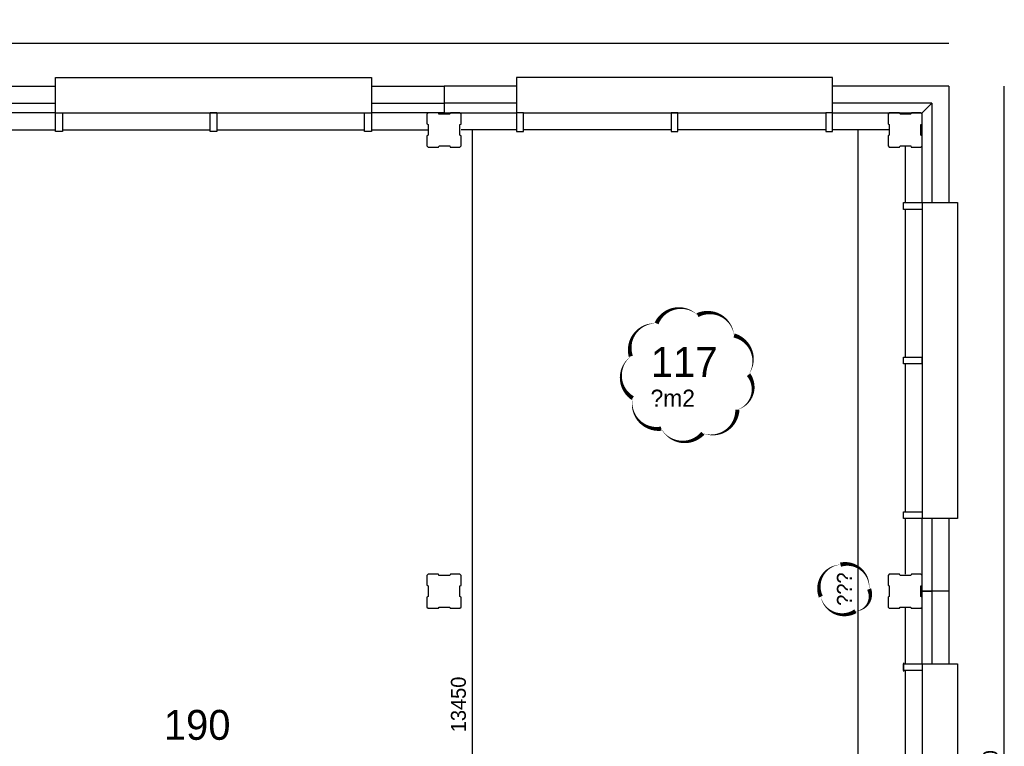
# Model space of a CAD drawing. Extents: x 126249 to 198477, y 373 to 102273.
# Tile 33 of 54: x 181679 to 193211, y 42758 to 51264. Entities that reach past the tile are written whole.
import ezdxf

# ---------------------------------------------------------------- set-up
doc = ezdxf.new("R2010")
doc.units = 0
doc.header["$MEASUREMENT"] = 0
doc.header["$PDMODE"] = 35
doc.header["$PDSIZE"] = -0.5
doc.layers.get('0').update_dxf_attribs({"linetype": 'CONTINUOUS'})
doc.layers.get('DEFPOINTS').update_dxf_attribs({"linetype": 'CONTINUOUS'})
for name, color, linetype in [('AA$1A---_ARCEER', 252, 'CONTINUOUS'), ('AL21----_BUITENWAND', 252, 'CONTINUOUS'), ('AL22----_BINNENWAND', 252, 'CONTINUOUS'), ('AL31----_BUITENKOZIJN', 252, 'CONTINUOUS'), ('AM$1A---_MAATVOERING', 252, 'CONTINUOUS'), ('Betonpalen', 252, 'CONTINUOUS'), ('LAYER01', 252, 'CONTINUOUS'), ('M2', 252, 'CONTINUOUS'), ('UNUSEDHATCH', 252, 'CONTINUOUS')]:
    doc.layers.add(name, color=color, linetype=linetype)
doc.styles.add('B-01', font='b-gbp')
doc.dimstyles.new('BBA_STAND', dxfattribs={"dimtxt": 175, "dimasz": 1, "dimexe": 1, "dimexo": 0.001, "dimgap": 75, "dimtad": 1, "dimdec": 0, "dimzin": 0, "dimdsep": 46, "dimtxsty": 'B-01', "dimblk": 'NONE', "dimblk1": 'NONE', "dimblk2": 'PIJL1', "dimcen": 1, "dimse1": 1, "dimse2": 1, "dimclrd": 256, "dimclre": 1, "dimclrt": 256, "dimadec": 0, "dimazin": 0, "dimtfac": 1, "dimtdec": 0, "dimtmove": 0, "dimatfit": 0, "dimldrblk": 'PIJL1', "dimfxl": 1, "dimtolj": 1, "dimtzin": 0, "dimarcsym": 0})

# ---------------------------------------------------------------- blocks, each defined once
blk = doc.blocks.new('*D16')
at = {"layer": 'AM$1A---_MAATVOERING', "lineweight": -2, "transparency": 16777216}
blk.add_line((193211, 34287), (193211, 50487), dxfattribs=at)
at = {"layer": 'DEFPOINTS', "color": 0, "transparency": 16777216}
for p in [(192563, 50487), (193211, 50487), (192563, 34287)]:
    blk.add_point(p, dxfattribs=at)
at = {"layer": 'AM$1A---_MAATVOERING', "transparency": 16777216, "insert": (193049, 42387), "char_height": 175, "attachment_point": 5, "rotation": 90, "style": 'B-01'}
blk.add_mtext('\\A1;16200', dxfattribs=at)
blk = doc.blocks.new('_None')
blk = doc.blocks.new('PIJL1')
at = {"color": 1, "linetype": 'ByBlock'}
blk.add_line((0, 83), (0, -83), dxfattribs=at)
blk.add_solid([(-100, 17), (-100, -17), (0, 0)], dxfattribs=at)
blk = doc.blocks.new('*D17')
at = {"layer": 'AM$1A---_MAATVOERING', "lineweight": -2, "transparency": 16777216}
blk.add_line((192563, 50986), (165563, 50986), dxfattribs=at)
at = {"layer": 'DEFPOINTS', "color": 0, "transparency": 16777216}
for p in [(165563, 50986), (165563, 50487), (192563, 50487)]:
    blk.add_point(p, dxfattribs=at)
at = {"layer": 'AM$1A---_MAATVOERING', "transparency": 16777216, "insert": (179063, 51149), "char_height": 175, "attachment_point": 5, "style": 'B-01'}
blk.add_mtext('\\A1;27000', dxfattribs=at)
blk = doc.blocks.new('*D261')
at = {"layer": 'AM$1A---_MAATVOERING', "lineweight": -2, "transparency": 16777216}
blk.add_line((186980, 49973), (186980, 36523), dxfattribs=at)
at = {"layer": 'DEFPOINTS', "color": 0, "transparency": 16777216}
for p in [(187174, 49973), (186980, 36523), (187174, 36523)]:
    blk.add_point(p, dxfattribs=at)
at = {"layer": 'AM$1A---_MAATVOERING', "transparency": 16777216, "insert": (186818, 43248), "char_height": 175, "attachment_point": 5, "rotation": 90, "style": 'B-01'}
blk.add_mtext('\\A1;13450', dxfattribs=at)
blk = doc.blocks.new('*D273')
at = {"layer": 'AA$1A---_ARCEER', "lineweight": -2, "transparency": 16777216}
blk.add_line((191500, 39223), (191500, 49973), dxfattribs=at)
at = {"layer": 'DEFPOINTS', "color": 0, "transparency": 16777216}
for p in [(191500, 49973), (191500, 49973), (191500, 39223)]:
    blk.add_point(p, dxfattribs=at)
at = {"layer": 'AA$1A---_ARCEER', "transparency": 16777216, "insert": (191338, 44598), "char_height": 175, "attachment_point": 5, "rotation": 90, "style": 'B-01'}
blk.add_mtext('\\A1;???', dxfattribs=at)

msp = doc.modelspace()

# ---------------------------------------------------------------- linework, layer by layer
at = {"layer": 'AL21----_BUITENWAND'}
for points in [[(181248.8, 50487.5), (182098.8, 50487.5)], [(185798.8, 50487.5), (186648.8, 50487.5)], [(187498.8, 50487.5), (186648.8, 50487.5)], [(186648.8, 50487.5), (186648.8, 50287.5)], [(192562.7, 50487.5), (191198.8, 50487.5)], [(192562.8, 50487.4), (192562.8, 49123.5)], [(181248.8, 50287.5), (182098.8, 50287.5)], [(185798.8, 50287.5), (186648.8, 50287.5)], [(187498.8, 50287.5), (186648.8, 50287.5)], [(186648.8, 50287.5), (186648.8, 50173.5)], [(186648.8, 50287.5), (186648.8, 50173.5)], [(192362.7, 50287.5), (191198.8, 50287.5)], [(192248.7, 50173.5), (192362.7, 50287.5)], [(192248.8, 50173.4), (192362.8, 50287.4)], [(192362.8, 50287.4), (192362.8, 49123.5)], [(182098.8, 50173.5), (181248.8, 50173.5)], [(186648.8, 50173.5), (185798.8, 50173.5)], [(186648.8, 50173.5), (187498.8, 50173.5)], [(191198.8, 50173.5), (192248.7, 50173.5)], [(192248.8, 49123.5), (192248.8, 50173.4)], [(181433.9, 49973.5), (182098.8, 49973.5)], [(185798.8, 49973.5), (186463.9, 49973.5)], [(187498.8, 49973.5), (186848.8, 49973.5)], [(191863.9, 49973.5), (191198.8, 49973.5)], [(192048.8, 49788.5), (192048.8, 49123.5)], [(192048.8, 45423.5), (192048.8, 44773.5)], [(192248.8, 44573.5), (192248.8, 45423.5)], [(192362.8, 45423.5), (192362.8, 44573.5)], [(192562.8, 45423.5), (192562.8, 44573.5)], [(192362.8, 44573.5), (192248.8, 44573.5)], [(192248.8, 44573.5), (192362.8, 44573.5)], [(192248.8, 43723.5), (192248.8, 44573.5)], [(192562.8, 44573.5), (192362.8, 44573.5)], [(192362.8, 44573.5), (192362.8, 43723.5)], [(192562.8, 44573.5), (192562.8, 43723.5)], [(192048.8, 44388.5), (192048.8, 43723.5)]]:
    msp.add_lwpolyline(points, dxfattribs=at)
at = {"layer": 'AL22----_BINNENWAND'}
msp.add_line((192028.8, 43733.5), (192028.8, 43633.5), dxfattribs=at)
at = {"layer": 'AL22----_BINNENWAND', "ltscale": 10}
msp.add_line((192028.8, 43723.5), (192028.8, 43643.5), dxfattribs=at)
at = {"layer": 'AL31----_BUITENKOZIJN'}
for p, q in [((182178.8, 50173.5), (185718.8, 50173.5)), ((187578.8, 50173.5), (191118.8, 50173.5)), ((192248.8, 49043.5), (192248.8, 45503.5)), ((192248.8, 43643.5), (192248.8, 40103.5))]:
    msp.add_line(p, q, dxfattribs=at)
for points in [[(182098.8, 50587.5), (185798.8, 50587.5)], [(182098.8, 50173.5), (182098.8, 50587.5)], [(185798.8, 50587.5), (185798.8, 50173.5)], [(191198.8, 50173.5), (191198.8, 50587.5), (187498.8, 50587.5), (187498.8, 50487.5)], [(191198.8, 50587.5), (187498.8, 50587.5)], [(191198.8, 50587.5), (187498.8, 50587.5)], [(187498.8, 50587.5), (187498.8, 50173.5)], [(182098.8, 50173.5), (182178.8, 50173.5)], [(182098.8, 49953.5), (182098.8, 50173.5)], [(182178.8, 50173.5), (182178.8, 49953.5)], [(183988.8, 50173.5), (183908.8, 50173.5)], [(183908.8, 50173.5), (183988.8, 50173.5)], [(183908.8, 49953.5), (183908.8, 50173.5)], [(183988.8, 50173.5), (183988.8, 49953.5)], [(185718.8, 50173.5), (185798.8, 50173.5)], [(185718.8, 49953.5), (185718.8, 50173.5)], [(185798.8, 50173.5), (185798.8, 49953.5)], [(187578.8, 50173.5), (187498.8, 50173.5)], [(187498.8, 50173.5), (187498.8, 49953.5)], [(187578.8, 49953.5), (187578.8, 50173.5)], [(189308.8, 50173.5), (189388.8, 50173.5)], [(189388.8, 50173.5), (189308.8, 50173.5)], [(189308.8, 50173.5), (189308.8, 49953.5)], [(189388.8, 49953.5), (189388.8, 50173.5)], [(191198.8, 50173.5), (191118.8, 50173.5)], [(191118.8, 50173.5), (191118.8, 49953.5)], [(191198.8, 49953.5), (191198.8, 50173.5)], [(182178.8, 49953.5), (182098.8, 49953.5)], [(182178.8, 49973.5), (183908.8, 49973.5)], [(183988.8, 49953.5), (183908.8, 49953.5)], [(183988.8, 49973.5), (185718.8, 49973.5)], [(185798.8, 49953.5), (185718.8, 49953.5)], [(187498.8, 49953.5), (187578.8, 49953.5)], [(189308.8, 49973.5), (187578.8, 49973.5)], [(189308.8, 49953.5), (189388.8, 49953.5)], [(191118.8, 49973.5), (189388.8, 49973.5)], [(191118.8, 49953.5), (191198.8, 49953.5)], [(192028.8, 49123.5), (192248.8, 49123.5)], [(192028.8, 49043.5), (192028.8, 49123.5)], [(192248.8, 49043.5), (192028.8, 49043.5)], [(192048.8, 49043.5), (192048.8, 47313.5)], [(192248.8, 49123.5), (192662.8, 49123.5), (192662.8, 45423.5), (192562.8, 45423.5)], [(192248.8, 49123.5), (192248.8, 49043.5)], [(192662.8, 49123.5), (192662.8, 45423.5)], [(192662.8, 49123.5), (192662.8, 45423.5)], [(192028.8, 47313.5), (192248.8, 47313.5)], [(192028.8, 47233.5), (192028.8, 47313.5)], [(192248.8, 47233.5), (192248.8, 47313.5)], [(192248.8, 47313.5), (192248.8, 47233.5)], [(192248.8, 47233.5), (192028.8, 47233.5)], [(192048.8, 47233.5), (192048.8, 45503.5)], [(192028.8, 45503.5), (192248.8, 45503.5)], [(192028.8, 45423.5), (192028.8, 45503.5)], [(192248.8, 45503.5), (192248.8, 45423.5)], [(192248.8, 45423.5), (192028.8, 45423.5)], [(192662.8, 45423.5), (192248.8, 45423.5)], [(192028.8, 43723.5), (192248.8, 43723.5)], [(192028.8, 43643.5), (192028.8, 43723.5)], [(192248.8, 43723.5), (192248.8, 43643.5)], [(192248.8, 43723.5), (192662.8, 43723.5)], [(192662.8, 43723.5), (192662.8, 40023.5)], [(192248.8, 43643.5), (192028.8, 43643.5)], [(192048.8, 43643.5), (192048.8, 41913.5)]]:
    msp.add_lwpolyline(points, dxfattribs=at)
at = {"layer": 'Betonpalen'}
for points in [[(186463.9, 50173.5), (186448.9, 50158.5)], [(186584.9, 50173.5), (186463.9, 50173.5)], [(186589.9, 50158.5), (186584.9, 50173.5)], [(186722.9, 50173.5), (186714.9, 50158.5)], [(186833.9, 50173.5), (186722.9, 50173.5)], [(186848.9, 50158.5), (186833.9, 50173.5)], [(191863.9, 50173.5), (191848.9, 50158.5)], [(191984.9, 50173.5), (191863.9, 50173.5)], [(191989.9, 50158.5), (191984.9, 50173.5)], [(192122.9, 50173.5), (192114.9, 50158.5)], [(192233.9, 50173.5), (192122.9, 50173.5)], [(192248.9, 50158.5), (192233.9, 50173.5)], [(186448.9, 50158.5), (186448.9, 50043.5)], [(186714.9, 50158.5), (186589.9, 50158.5)], [(186848.9, 50041.5), (186848.9, 50158.5)], [(191848.9, 50158.5), (191848.9, 50043.5)], [(192114.9, 50158.5), (191989.9, 50158.5)], [(192248.9, 50041.5), (192248.9, 50158.5)], [(186448.9, 50043.5), (186463.9, 50035.5)], [(186463.9, 50035.5), (186463.9, 49910.5)], [(186833.9, 50036.5), (186848.9, 50041.5)], [(186833.9, 49911.5), (186833.9, 50036.5)], [(191848.9, 50043.5), (191863.9, 50035.5)], [(191863.9, 50035.5), (191863.9, 49910.5)], [(192233.9, 50036.5), (192248.9, 50041.5)], [(192233.9, 49911.5), (192233.9, 50036.5)], [(186463.9, 49910.5), (186448.9, 49905.5)], [(186448.9, 49905.5), (186448.9, 49788.5)], [(186848.9, 49903.5), (186833.9, 49911.5)], [(186848.9, 49788.5), (186848.9, 49903.5)], [(191863.9, 49910.5), (191848.9, 49905.5)], [(191848.9, 49905.5), (191848.9, 49788.5)], [(192248.9, 49903.5), (192233.9, 49911.5)], [(192248.9, 49788.5), (192248.9, 49903.5)], [(186448.9, 49788.5), (186463.9, 49773.5)], [(186463.9, 49773.5), (186582.9, 49773.5)], [(186582.9, 49773.5), (186590.9, 49788.5)], [(186590.9, 49788.5), (186715.9, 49788.5)], [(186715.9, 49788.5), (186720.9, 49773.5)], [(186720.9, 49773.5), (186833.9, 49773.5)], [(186833.9, 49773.5), (186848.9, 49788.5)], [(191848.9, 49788.5), (191863.9, 49773.5)], [(191863.9, 49773.5), (191982.9, 49773.5)], [(191982.9, 49773.5), (191990.9, 49788.5)], [(191990.9, 49788.5), (192115.9, 49788.5)], [(192115.9, 49788.5), (192120.9, 49773.5)], [(192120.9, 49773.5), (192233.9, 49773.5)], [(192233.9, 49773.5), (192248.9, 49788.5)], [(186463.9, 44773.5), (186448.9, 44758.5)], [(186448.9, 44758.5), (186448.9, 44643.5)], [(186584.9, 44773.5), (186463.9, 44773.5)], [(186589.9, 44758.5), (186584.9, 44773.5)], [(186714.9, 44758.5), (186589.9, 44758.5)], [(186722.9, 44773.5), (186714.9, 44758.5)], [(186833.9, 44773.5), (186722.9, 44773.5)], [(186848.9, 44758.5), (186833.9, 44773.5)], [(186848.9, 44641.5), (186848.9, 44758.5)], [(191863.9, 44773.5), (191848.9, 44758.5)], [(191848.9, 44758.5), (191848.9, 44643.5)], [(191984.9, 44773.5), (191863.9, 44773.5)], [(191989.9, 44758.5), (191984.9, 44773.5)], [(192114.9, 44758.5), (191989.9, 44758.5)], [(192122.9, 44773.5), (192114.9, 44758.5)], [(192233.9, 44773.5), (192122.9, 44773.5)], [(192248.9, 44758.5), (192233.9, 44773.5)], [(192248.9, 44641.5), (192248.9, 44758.5)], [(186448.9, 44643.5), (186463.9, 44635.5)], [(186463.9, 44635.5), (186463.9, 44510.5)], [(186833.9, 44636.5), (186848.9, 44641.5)], [(186833.9, 44511.5), (186833.9, 44636.5)], [(191848.9, 44643.5), (191863.9, 44635.5)], [(191863.9, 44635.5), (191863.9, 44510.5)], [(192233.9, 44636.5), (192248.9, 44641.5)], [(192233.9, 44511.5), (192233.9, 44636.5)], [(186463.9, 44510.5), (186448.9, 44505.5)], [(186448.9, 44505.5), (186448.9, 44388.5)], [(186848.9, 44503.5), (186833.9, 44511.5)], [(186848.9, 44388.5), (186848.9, 44503.5)], [(191863.9, 44510.5), (191848.9, 44505.5)], [(191848.9, 44505.5), (191848.9, 44388.5)], [(192248.9, 44503.5), (192233.9, 44511.5)], [(192248.9, 44388.5), (192248.9, 44503.5)], [(186448.9, 44388.5), (186463.9, 44373.5)], [(186463.9, 44373.5), (186582.9, 44373.5)], [(186582.9, 44373.5), (186590.9, 44388.5)], [(186590.9, 44388.5), (186715.9, 44388.5)], [(186715.9, 44388.5), (186720.9, 44373.5)], [(186720.9, 44373.5), (186833.9, 44373.5)], [(186833.9, 44373.5), (186848.9, 44388.5)], [(191848.9, 44388.5), (191863.9, 44373.5)], [(191863.9, 44373.5), (191982.9, 44373.5)], [(191982.9, 44373.5), (191990.9, 44388.5)], [(191990.9, 44388.5), (192115.9, 44388.5)], [(192115.9, 44388.5), (192120.9, 44373.5)], [(192120.9, 44373.5), (192233.9, 44373.5)], [(192233.9, 44373.5), (192248.9, 44388.5)]]:
    msp.add_lwpolyline(points, dxfattribs=at)
at = {"layer": 'UNUSEDHATCH'}
for points in [[(190215.5, 47107.9, 0, 50, 0.5205671), (190045.7, 47567.1, 0, 50, 0.5205671), (189618.1, 47805.6, 0, 50, 0.5205671), (189138.2, 47708.7, 0, 50, 0.5205671), (188836.7, 47322.9, 0, 50, 0.5205671), (188858.5, 46833.8, 0, 50, 0.5205671), (189193.2, 46476.4, 0, 50, 0.5205671), (189679.8, 46422.6, 0, 50, 0.5205671), (190084.5, 46698.2, 0, 50, 0.5205671)], [(191627.2, 44598.2, 0, 50, 0.5205671), (191292.7, 44884.4, 0, 50, 0.5205671), (191061.7, 44509.7, 0, 50, 0.5205671), (191467.6, 44339.4, 0, 50, 0.5205671)]]:
    msp.add_lwpolyline(points, format="xyseb", close=True, dxfattribs=at)

# ---------------------------------------------------------------- texts
at = {"layer": 'LAYER01', "style": 'B-01'}
for s, p in [('117', (189071.4, 47082.4)), ('190', (183367, 42833.9))]:
    msp.add_text(s, height=350, rotation=0, dxfattribs=at).set_placement(p)
at = {"layer": 'M2', "insert": (188993.4, 46933.2), "char_height": 200, "width": 1805, "attachment_point": 1, "style": 'B-01'}
msp.add_mtext(' ?m2', dxfattribs=at)

# ---------------------------------------------------------------- dimensions: what is measured, and where the dimension line sits
at = {"layer": 'AA$1A---_ARCEER'}
dim = msp.add_linear_dim(base=(191500, 49973.5), p1=(191500, 39223), p2=(191500, 49973.5), angle=90, text='???', dimstyle='BBA_STAND', dxfattribs=at)
dim.commit()
dim.dimension.update_dxf_attribs({"geometry": '*D273', "text_midpoint": (191337.5, 44598.2)})
at = {"layer": 'AM$1A---_MAATVOERING'}
dim = msp.add_linear_dim(base=(165562.8, 50986.5), p1=(192562.8, 50487.4), p2=(165562.8, 50487.4), dimstyle='BBA_STAND', dxfattribs=at)
dim.commit()
dim.dimension.update_dxf_attribs({"geometry": '*D17', "text_midpoint": (179062.8, 51149)})
for base, p1, p2, picture, middle in [((193211.2, 50487.5), (192562.8, 34287.5), (192562.8, 50487.5), '*D16', (193048.7, 42387.5)), ((186980.5, 36523.5), (187173.8, 49973.5), (187173.8, 36523.5), '*D261', (186818, 43248.5))]:
    dim = msp.add_linear_dim(base=base, p1=p1, p2=p2, angle=270, dimstyle='BBA_STAND', dxfattribs=at)
    dim.commit()
    dim.dimension.update_dxf_attribs({"geometry": picture, "text_midpoint": middle})

doc.saveas('drawing.dxf')
